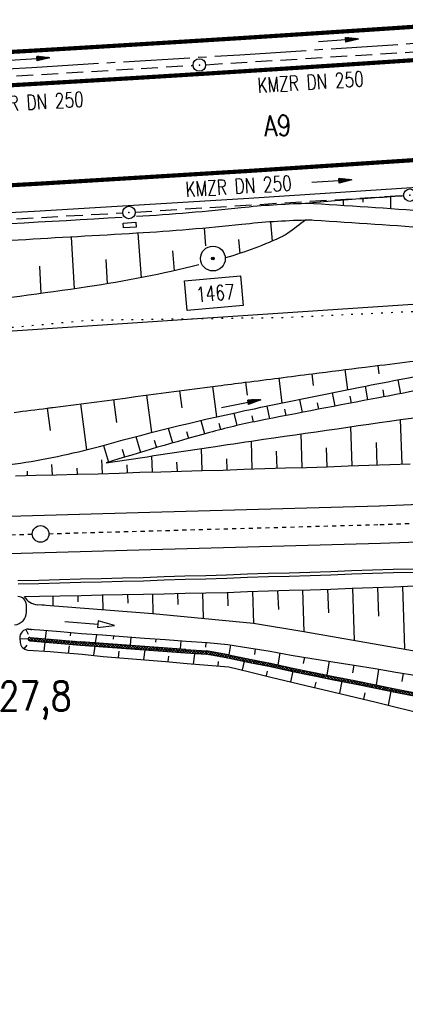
# Model space of a CAD drawing. Extents: x 0 to 1135, y 0 to 420.
# Tile 39 of 116: x 627 to 674, y 97 to 216. Entities that reach past the tile are written whole.
import ezdxf
from ezdxf.enums import TextEntityAlignment as Align

# ---------------------------------------------------------------- set-up
doc = ezdxf.new("R2010")
doc.units = 0
doc.header["$LTSCALE"] = 2
doc.header["$MEASUREMENT"] = 0
for name, pattern in [('ACAD_ISO05W100', [0.5, 0.25, -0.25]), ('ACHSE', [5.5, 4, -0.5, 0.5, -0.5]), ('AUSGEZOGEN', [0]), ('GESTRICH-X2', [1.5, 1, -0.5]), ('PUNKTX2_STR', [0.6, 0.1, -0.5])]:
    doc.linetypes.add(name, pattern=pattern)
doc.layers.get('0').update_dxf_attribs({"color": 8, "linetype": 'AUSGEZOGEN'})
for name, color, linetype in [('ACHSETOP', 250, 'ACHSE'), ('Bahnachse', 7, 'CONTINUOUS'), ('BOESCHG', 8, 'AUSGEZOGEN'), ('Boeschungen', 15, 'CONTINUOUS'), ('FBRTOP', 8, 'AUSGEZOGEN'), ('Gleisachsen', 7, 'CONTINUOUS'), ('GRABEN', 8, 'AUSGEZOGEN'), ('GRENZL-BAB', 7, 'AUSGEZOGEN'), ('Kabelanlagen', 15, 'CONTINUOUS'), ('KANAL', 200, 'GESTRICH-X2'), ('MULDE', 8, 'AUSGEZOGEN'), ('NUTZUNG', 8, 'PUNKTX2_STR'), ('PFEIL', 200, 'CONTINUOUS'), ('PFEILTOP', 8, 'AUSGEZOGEN'), ('PP', 8, 'AUSGEZOGEN'), ('Rinne', 200, 'CONTINUOUS'), ('SCHRIFT', 8, 'AUSGEZOGEN'), ('SCHSYMBOL', 200, 'AUSGEZOGEN'), ('TEXTO', 200, 'CONTINUOUS'), ('Wege', 15, 'CONTINUOUS')]:
    doc.layers.add(name, color=color, linetype=linetype)
doc.styles.add('ROMANS', font='romans.shx', dxfattribs={"width": 0.8})

# ---------------------------------------------------------------- blocks, each defined once
blk = doc.blocks.new('PKT')
at = {"color": 0}
blk.add_circle((0, 0), 0.15, dxfattribs=at)
blk.add_point((0, 0), dxfattribs=at)
blk = doc.blocks.new('PP')
at = {"color": 0}
blk.add_circle((0, -0.01), 1.49, dxfattribs=at)
blk.add_point((0, 0), dxfattribs=at)
blk = doc.blocks.new('*X49')
at = {"color": 0, "linetype": 'ByBlock'}
for p, q in [((483799, -443385), (483516, -443102)), ((483573, -443327), (483906, -442993)), ((484151, -443418), (483707, -442975)), ((483830, -443388), (484197, -443021)), ((484503, -443452), (484058, -443008)), ((484121, -443416), (484487, -443049)), ((484854, -443486), (484410, -443041)), ((484411, -443443), (484778, -443077)), ((484701, -443471), (485068, -443104)), ((485206, -443519), (484762, -443075)), ((484992, -443499), (485359, -443132)), ((485558, -443553), (485114, -443109)), ((485282, -443527), (485649, -443160)), ((485910, -443587), (485466, -443142)), ((485573, -443554), (485939, -443188)), ((486262, -443620), (485817, -443176)), ((485863, -443582), (486230, -443215)), ((486154, -443610), (486520, -443243)), ((486614, -443654), (486169, -443210)), ((486444, -443638), (486811, -443271)), ((486965, -443687), (486521, -443243)), ((486734, -443665), (487101, -443299)), ((487317, -443721), (486873, -443277)), ((487025, -443693), (487392, -443326)), ((487669, -443755), (487225, -443310)), ((487315, -443721), (487682, -443354)), ((488021, -443788), (487577, -443344)), ((487606, -443749), (487973, -443382)), ((487896, -443776), (488263, -443410)), ((488373, -443822), (487928, -443378)), ((488187, -443804), (488553, -443437)), ((488724, -443856), (488280, -443411)), ((488477, -443832), (488844, -443465)), ((489076, -443889), (488632, -443445)), ((488768, -443860), (489134, -443493)), ((489428, -443923), (488984, -443479)), ((489058, -443887), (489425, -443521)), ((489780, -443957), (489336, -443512)), ((489348, -443915), (489715, -443548)), ((489639, -443943), (490007, -443575)), ((490129, -443987), (489688, -443546)), ((489930, -443970), (490300, -443600)), ((490477, -444017), (490037, -443577)), ((490826, -444048), (490386, -443608)), ((490223, -443995), (490592, -443626)), ((490516, -444021), (490885, -443651)), ((491174, -444078), (490735, -443638)), ((490808, -444046), (491178, -443677)), ((491523, -444109), (491083, -443669)), ((491101, -444072), (491470, -443702)), ((491394, -444097), (491763, -443728)), ((491872, -444139), (491432, -443699)), ((491686, -444123), (492056, -443754)), ((492220, -444169), (491780, -443730)), ((491979, -444148), (492348, -443779)), ((492569, -444200), (492129, -443760)), ((492272, -444174), (492641, -443805)), ((492917, -444230), (492478, -443790)), ((492564, -444199), (492934, -443830)), ((493266, -444261), (492826, -443821)), ((492857, -444225), (493226, -443856)), ((493150, -444250), (493519, -443881)), ((493615, -444291), (493175, -443851)), ((493442, -444276), (493812, -443907)), ((493963, -444321), (493523, -443882)), ((493735, -444302), (494104, -443932)), ((494312, -444352), (493872, -443912)), ((494028, -444327), (494397, -443958)), ((494661, -444382), (494221, -443942)), ((494320, -444353), (494690, -443983)), ((495009, -444413), (494569, -443973)), ((494613, -444378), (494982, -444009)), ((494906, -444404), (495275, -444034)), ((495358, -444443), (494918, -444003)), ((495198, -444429), (495568, -444060)), ((495706, -444473), (495266, -444034)), ((495491, -444455), (495860, -444085)), ((496055, -444504), (495615, -444064)), ((495784, -444480), (496153, -444111)), ((496404, -444534), (495964, -444094)), ((496076, -444506), (496446, -444136)), ((496752, -444565), (496312, -444125)), ((496369, -444531), (496738, -444162)), ((497101, -444595), (496661, -444155)), ((496662, -444557), (497031, -444188)), ((496954, -444582), (497324, -444213)), ((497449, -444626), (497009, -444186)), ((497247, -444608), (497616, -444239)), ((497798, -444656), (497358, -444216)), ((497540, -444633), (497909, -444264)), ((498147, -444686), (497707, -444246)), ((497832, -444659), (498202, -444290)), ((498495, -444717), (498055, -444277)), ((498125, -444684), (498494, -444315)), ((498844, -444747), (498404, -444307)), ((498418, -444710), (498787, -444341)), ((498710, -444736), (499080, -444366)), ((499192, -444778), (498753, -444338)), ((499003, -444761), (499372, -444392)), ((499541, -444808), (499101, -444368)), ((499296, -444787), (499665, -444417)), ((499890, -444838), (499450, -444399)), ((499588, -444812), (499958, -444443)), ((500238, -444869), (499798, -444429)), ((499881, -444838), (500250, -444468)), ((500587, -444899), (500147, -444459)), ((500174, -444863), (500543, -444494)), ((500466, -444889), (500836, -444519)), ((500935, -444930), (500496, -444490)), ((500759, -444914), (501128, -444545)), ((501284, -444960), (500844, -444520)), ((501052, -444940), (501421, -444571)), ((501633, -444990), (501193, -444551)), ((501344, -444965), (501714, -444596)), ((501981, -445021), (501541, -444581)), ((501637, -444991), (502006, -444622)), ((502330, -445051), (501890, -444611)), ((501930, -445016), (502299, -444647)), ((502222, -445042), (502594, -444670)), ((502675, -445078), (502239, -444642)), ((502517, -445066), (502890, -444693)), ((503019, -445104), (502585, -444670)), ((502813, -445088), (503186, -444715)), ((503363, -445130), (502929, -444696)), ((503108, -445111), (503481, -444738)), ((503707, -445156), (503273, -444722)), ((503404, -445133), (503777, -444760)), ((504051, -445182), (503617, -444748)), ((503700, -445155), (504073, -444782)), ((504396, -445208), (503962, -444774)), ((503996, -445178), (504369, -444805)), ((504740, -445234), (504306, -444800)), ((504292, -445200), (504665, -444827)), ((504588, -445222), (504954, -444856)), ((505117, -445293), (504650, -444826)), ((504880, -445249), (505222, -444906)), ((505508, -445366), (505008, -444866)), ((505148, -445299), (505491, -444956)), ((505900, -445439), (505399, -444939)), ((505416, -445349), (505759, -445006)), ((505684, -445399), (506027, -445056)), ((506291, -445512), (505791, -445012)), ((505952, -445449), (506295, -445106)), ((506682, -445585), (506182, -445085)), ((506220, -445499), (506563, -445156)), ((506488, -445549), (506831, -445206)), ((507074, -445658), (506573, -445158)), ((506756, -445599), (507099, -445256)), ((507453, -445720), (506965, -445231)), ((507024, -445649), (507367, -445306)), ((507293, -445699), (507633, -445359)), ((507859, -445807), (507356, -445304)), ((507566, -445744), (507895, -445415)), ((508264, -445895), (507755, -445385)), ((507828, -445801), (508156, -445472)), ((508089, -445857), (508418, -445528)), ((508670, -445982), (508161, -445473)), ((508351, -445913), (508680, -445585)), ((509076, -446069), (508566, -445560)), ((508613, -445970), (508942, -445641)), ((508875, -446026), (509204, -445697)), ((509481, -446157), (508972, -445648)), ((509137, -446083), (509465, -445754)), ((509887, -446244), (509377, -445735)), ((509398, -446139), (509727, -445810)), ((509660, -446195), (509989, -445867)), ((510292, -446332), (509783, -445822)), ((509922, -446252), (510251, -445923)), ((510184, -446308), (510513, -445979)), ((510698, -446419), (510189, -445910)), ((510446, -446365), (510774, -446036)), ((511103, -446506), (510594, -445997)), ((510707, -446421), (511036, -446092)), ((510969, -446477), (511298, -446149)), ((511509, -446594), (511000, -446084)), ((511231, -446534), (511560, -446205)), ((511915, -446681), (511405, -446172)), ((511493, -446590), (511822, -446261)), ((511755, -446647), (512083, -446318)), ((512320, -446768), (511811, -446259)), ((512016, -446703), (512345, -446374)), ((512731, -446861), (512216, -446346)), ((512278, -446759), (512606, -446432)), ((512540, -446816), (512863, -446492)), ((513147, -446959), (512624, -446436)), ((512798, -446877), (513121, -446553)), ((513563, -447057), (513041, -446534)), ((513055, -446937), (513379, -446614)), ((513313, -446998), (513636, -446674)), ((513979, -447155), (513457, -446632)), ((513570, -447058), (513894, -446735)), ((513828, -447119), (514151, -446796)), ((514395, -447253), (513873, -446730)), ((514085, -447180), (514409, -446856)), ((514812, -447351), (514289, -446828)), ((514343, -447240), (514666, -446917)), ((514601, -447301), (514924, -446978)), ((515222, -447443), (514705, -446926)), ((514858, -447362), (515184, -447035)), ((515117, -447421), (515447, -447091)), ((515625, -447528), (515119, -447021)), ((515380, -447476), (515710, -447146)), ((516029, -447613), (515522, -447106)), ((515643, -447532), (515973, -447202)), ((515905, -447587), (516235, -447257)), ((516432, -447698), (515925, -447192)), ((516168, -447642), (516498, -447313)), ((516835, -447783), (516329, -447277)), ((516431, -447698), (516761, -447368)), ((516694, -447753), (517024, -447423)), ((517239, -447868), (516732, -447362)), ((516956, -447809), (517286, -447479)), ((517642, -447954), (517135, -447447)), ((517219, -447864), (517549, -447534)), ((517482, -447920), (517811, -447591)), ((518048, -448041), (517539, -447532)), ((517744, -447976), (518073, -447647)), ((518453, -448129), (517944, -447619)), ((518006, -448032), (518335, -447703)), ((518268, -448089), (518596, -447760)), ((518859, -448216), (518350, -447707)), ((518529, -448145), (518858, -447816)), ((519265, -448303), (518755, -447794)), ((518791, -448201), (519120, -447873)), ((519053, -448258), (519382, -447929)), ((519670, -448391), (519161, -447881)), ((519315, -448314), (519644, -447985)), ((520076, -448478), (519566, -447969)), ((519577, -448371), (519905, -448042)), ((519838, -448427), (520167, -448098)), ((520481, -448566), (519972, -448056)), ((520100, -448483), (520429, -448155)), ((520362, -448540), (520691, -448211)), ((520887, -448653), (520377, -448144)), ((520624, -448596), (520953, -448267)), ((521292, -448740), (520783, -448231)), ((520886, -448653), (521214, -448324)), ((521698, -448828), (521189, -448318)), ((521147, -448709), (521476, -448380)), ((521409, -448765), (521738, -448437)), ((522104, -448915), (521594, -448406)), ((521671, -448822), (522000, -448493)), ((521933, -448878), (522262, -448549)), ((522509, -449002), (522000, -448493)), ((522195, -448935), (522523, -448606)), ((522913, -449088), (522405, -448580)), ((522456, -448991), (522786, -448662)), ((522719, -449047), (523049, -448717)), ((523316, -449173), (522810, -448667)), ((522981, -449102), (523311, -448773)), ((523720, -449258), (523213, -448752)), ((523244, -449158), (523574, -448828)), ((523507, -449213), (523837, -448883)), ((524123, -449344), (523616, -448837)), ((523770, -449269), (524099, -448939)), ((524526, -449429), (524020, -448922)), ((524032, -449324), (524362, -448994)), ((524295, -449380), (524625, -449050)), ((524930, -449514), (524423, -449007)), ((524558, -449435), (524888, -449105)), ((524820, -449491), (525150, -449161)), ((525334, -449600), (524826, -449092)), ((525083, -449546), (525412, -449217)), ((525740, -449687), (525230, -449178)), ((525345, -449602), (525674, -449274)), ((525607, -449659), (525936, -449330)), ((526145, -449775), (525636, -449265)), ((525869, -449715), (526198, -449386)), ((526551, -449862), (526041, -449353)), ((526131, -449772), (526459, -449443)), ((526392, -449828), (526721, -449499)), ((526956, -449949), (526447, -449440)), ((527362, -450037), (526853, -449528)), ((526654, -449884), (526983, -449556)), ((526916, -449941), (527245, -449612)), ((527178, -449997), (527507, -449668)), ((527768, -450124), (527258, -449615)), ((527440, -450054), (527768, -449725)), ((528173, -450212), (527664, -449702)), ((527701, -450110), (528030, -449781)), ((527963, -450166), (528292, -449838)), ((528579, -450299), (528069, -449790)), ((528225, -450223), (528554, -449894)), ((528984, -450386), (528475, -449877)), ((528487, -450279), (528816, -449950)), ((528749, -450336), (529077, -450007)), ((529390, -450474), (528880, -449964)), ((529010, -450392), (529339, -450063)), ((529272, -450448), (529601, -450120)), ((529795, -450561), (529286, -450052)), ((529534, -450505), (529863, -450176)), ((530201, -450648), (529692, -450139)), ((529796, -450561), (530125, -450232)), ((530058, -450618), (530386, -450289)), ((530604, -450733), (530097, -450226)), ((530320, -450673), (530648, -450345)), ((531007, -450819), (530503, -450314)), ((530583, -450729), (530910, -450402)), ((530845, -450784), (531172, -450458)), ((531411, -450904), (530908, -450401)), ((531108, -450840), (531434, -450514)), ((531814, -450989), (531314, -450489)), ((531371, -450895), (531695, -450571)), ((531634, -450951), (531957, -450627)), ((532217, -451074), (531719, -450576)), ((531896, -451006), (532219, -450684)), ((532621, -451159), (532125, -450663)), ((532159, -451062), (532481, -450740)), ((532422, -451117), (532743, -450796)), ((533026, -451246), (532531, -450751)), ((532685, -451173), (533006, -450852)), ((533431, -451333), (532935, -450837)), ((532946, -451229), (533268, -450907)), ((533208, -451285), (533531, -450962)), ((533837, -451421), (533338, -450922)), ((533470, -451342), (533794, -451018)), ((533732, -451398), (534057, -451073)), ((534243, -451508), (533741, -451007)), ((533994, -451455), (534319, -451129)), ((534648, -451596), (534145, -451092)), ((534255, -451511), (534582, -451184)), ((534517, -451567), (534845, -451240)), ((535054, -451683), (534548, -451177)), ((534779, -451624), (535107, -451295)), ((535466, -451777), (534951, -451262)), ((535041, -451680), (535367, -451354)), ((535301, -451738), (535624, -451415)), ((535882, -451875), (535360, -451352)), ((535559, -451799), (535882, -451475)), ((536298, -451973), (535776, -451450)), ((535816, -451859), (536140, -451536)), ((536074, -451920), (536397, -451597)), ((536714, -452071), (536192, -451548)), ((536331, -451981), (536655, -451657)), ((536589, -452041), (536912, -451718)), ((537131, -452169), (536608, -451646)), ((536846, -452102), (537170, -451778)), ((537547, -452267), (537024, -451744)), ((537104, -452163), (537427, -451839)), ((537362, -452223), (537685, -451900)), ((537955, -452357), (537440, -451842)), ((537619, -452284), (537947, -451956)), ((538358, -452442), (537852, -451935)), ((537880, -452341), (538210, -452011)), ((538143, -452396), (538473, -452067)), ((538762, -452527), (538255, -452021)), ((538406, -452452), (538736, -452122)), ((539165, -452612), (538659, -452106)), ((538668, -452507), (538998, -452177)), ((538931, -452563), (539261, -452233)), ((539568, -452697), (539062, -452191)), ((539194, -452618), (539524, -452288)), ((539456, -452674), (539786, -452344)), ((539972, -452783), (539465, -452276)), ((539719, -452729), (540049, -452399)), ((540376, -452868), (539869, -452361)), ((539982, -452785), (540312, -452455)), ((540245, -452840), (540573, -452511)), ((540781, -452956), (540272, -452446)), ((540506, -452897), (540835, -452568)), ((541187, -453043), (540678, -452534)), ((540768, -452953), (541097, -452624)), ((541030, -453009), (541359, -452681)), ((541593, -453131), (541083, -452621)), ((541292, -453066), (541621, -452737)), ((541998, -453218), (541489, -452709)), ((541554, -453122), (541882, -452793)), ((541815, -453179), (542144, -452850)), ((542404, -453305), (541894, -452796)), ((542077, -453235), (542406, -452906)), ((542809, -453393), (542300, -452883)), ((542339, -453291), (542668, -452963)), ((542601, -453348), (542930, -453019)), ((543215, -453480), (542705, -452971)), ((542863, -453404), (543191, -453075)), ((543620, -453567), (543111, -453058)), ((543124, -453461), (543453, -453132)), ((543386, -453517), (543715, -453188)), ((544026, -453655), (543517, -453145)), ((543648, -453573), (543977, -453245)), ((543910, -453630), (544239, -453301)), ((544432, -453742), (543922, -453233)), ((544172, -453686), (544500, -453357)), ((544837, -453830), (544328, -453320)), ((544433, -453743), (544762, -453414)), ((544695, -453799), (545024, -453470)), ((545243, -453917), (544733, -453408)), ((544957, -453855), (545286, -453526)), ((545646, -454002), (545139, -453495)), ((545219, -453912), (545549, -453582)), ((545481, -453967), (545811, -453637)), ((546050, -454087), (545543, -453581)), ((545744, -454023), (546074, -453693)), ((546453, -454172), (545946, -453666)), ((546007, -454078), (546337, -453748)), ((546270, -454134), (546600, -453804)), ((546856, -454258), (546350, -453751)), ((546532, -454189), (546862, -453859)), ((547260, -454343), (546753, -453836)), ((546795, -454245), (547125, -453915)), ((547058, -454300), (547388, -453970)), ((547663, -454428), (547156, -453921)), ((547321, -454356), (547651, -454026)), ((548068, -454514), (547560, -454007)), ((547583, -454411), (547913, -454082)), ((547846, -454467), (548175, -454138)), ((548473, -454602), (547964, -454093)), ((548108, -454523), (548436, -454194)), ((548879, -454689), (548369, -454180)), ((548370, -454580), (548698, -454251)), ((549284, -454777), (548775, -454267)), ((548631, -454636), (548960, -454307)), ((548893, -454692), (549222, -454364)), ((549155, -454749), (549484, -454420)), ((549690, -454864), (549181, -454355)), ((549417, -454805), (549745, -454476)), ((550096, -454951), (549586, -454442)), ((549678, -454862), (550007, -454533)), ((549940, -454918), (550269, -454589)), ((550500, -455038), (549992, -454529)), ((550202, -454974), (550531, -454646)), ((550903, -455123), (550397, -454617)), ((550464, -455030), (550793, -454702)), ((550727, -455086), (551054, -454758)), ((551307, -455208), (550803, -454704)), ((550990, -455141), (551316, -454815)), ((551710, -455293), (551208, -454791)), ((551253, -455197), (551578, -454871)), ((551515, -455252), (551840, -454928)), ((552114, -455378), (551614, -454879)), ((551778, -455308), (552102, -454984)), ((552517, -455464), (552020, -454966)), ((552041, -455363), (552363, -455040)), ((552304, -455418), (552625, -455097)), ((552920, -455549), (552425, -455054)), ((552566, -455474), (552887, -455153)), ((552829, -455529), (553150, -455208)), ((553326, -455636), (552831, -455141)), ((553091, -455586), (553413, -455264)), ((553732, -455724), (553234, -455226)), ((553353, -455642), (553676, -455319)), ((553615, -455698), (553938, -455375)), ((554137, -455811), (553637, -455311)), ((553876, -455755), (554201, -455430)), ((554543, -455898), (554041, -455396)), ((554138, -455811), (554464, -455486)), ((554400, -455868), (554726, -455541)), ((554948, -455986), (554444, -455482)), ((554662, -455924), (554989, -455597)), ((555354, -456073), (554847, -455567)), ((554924, -455980), (555252, -455652)), ((555185, -456037), (555514, -455708)), ((555759, -456161), (555251, -455652)), ((555447, -456093), (555776, -455764)), ((556165, -456248), (555656, -455739)), ((555709, -456150), (556038, -455821)), ((555971, -456206), (556300, -455877)), ((556571, -456335), (556061, -455826)), ((556233, -456262), (556561, -455934)), ((556976, -456423), (556467, -455913)), ((556494, -456319), (556823, -455990)), ((556756, -456375), (557085, -456046)), ((557331, -456460), (556872, -456001)), ((557018, -456432), (557331, -456118)), ((557331, -456141), (557278, -456088)), ((557280, -456488), (557331, -456436))]:
    blk.add_line(p, q, dxfattribs=at)
blk = doc.blocks.new('GST')
at = {"color": 0}
blk.add_circle((0, 0), 0.75, dxfattribs=at)
blk.add_point((0, 0), dxfattribs=at)
blk = doc.blocks.new('10')
blk.add_blockref('GST', (0, 0))
blk = doc.blocks.new('17')
blk.add_lwpolyline([(-0.76, -1.22), (0.75, -1.22), (0.75, -1.8), (-0.76, -1.8)], close=True)
blk.add_blockref('GST', (0, 0))
blk = doc.blocks.new('PFEIL2')
at = {"color": 0}
for p, q in [((0.88, 0), (-2.4, -0.01)), ((0.88, -0.27), (0.88, 0.28)), ((0.88, 0.28), (2.43, 0.01)), ((0.91, 0.27), (0.88, 0.26)), ((0.97, 0.26), (0.88, 0.25)), ((1.02, 0.25), (0.88, 0.23)), ((1.07, 0.24), (0.88, 0.21)), ((1.13, 0.23), (0.88, 0.19)), ((1.18, 0.22), (0.88, 0.17)), ((1.24, 0.21), (0.88, 0.15)), ((1.29, 0.21), (0.88, 0.14)), ((1.34, 0.2), (0.88, 0.12)), ((1.4, 0.19), (0.88, 0.1)), ((1.45, 0.18), (0.88, 0.08)), ((1.51, 0.17), (0.88, 0.06)), ((1.56, 0.16), (0.88, 0.04)), ((1.61, 0.15), (0.88, 0.02)), ((1.67, 0.14), (0.88, 0.01)), ((1.72, 0.13), (0.88, -0.01)), ((1.78, 0.12), (0.88, -0.03)), ((1.83, 0.11), (0.88, -0.05)), ((1.88, 0.1), (0.88, -0.07)), ((1.94, 0.09), (0.88, -0.09)), ((2.05, 0.08), (0.88, -0.12)), ((1.99, 0.08), (0.88, -0.11)), ((2.1, 0.07), (0.88, -0.14)), ((2.15, 0.06), (0.88, -0.16)), ((2.21, 0.05), (0.88, -0.18)), ((2.26, 0.04), (0.88, -0.2)), ((2.32, 0.03), (0.88, -0.22)), ((2.37, 0.02), (0.88, -0.23)), ((2.42, 0.01), (0.88, -0.25)), ((2.43, 0.01), (0.88, -0.27))]:
    blk.add_line(p, q, dxfattribs=at)

msp = doc.modelspace()

# ---------------------------------------------------------------- hatches: boundary and pattern name
at = {"layer": 'Rinne'}
h = msp.add_hatch(dxfattribs=at)
h.set_pattern_fill('ANSI31', color=256, scale=20, style=0)
edge = h.paths.add_edge_path()
edge.add_arc((1155.66, -2242.56), 2522.18, 99.43086, 99.68389, ccw=False)
edge.add_arc((887.29, -626.92), 884.41, 99.00355, 99.43086, ccw=False)
edge.add_arc((7865.43, -44667.5), 45474.4, 98.988876, 99.003551, ccw=False)
edge.add_arc((893.78, -594.84), 853.74, 98.88177, 98.98888, ccw=False)
edge.add_arc((774.34, 169.47), 80.16, 94.9283, 98.8818, ccw=False)
edge.add_arc((745.76, 500.94), 252.55, 274.9283, 277.1553)
edge.add_arc((775.59, 263.33), 13.07, 277.1553, 285.3942)
edge.add_arc((750.91, 352.98), 106.06, 285.3942, 288.2845)
edge.add_arc((1039.72, -1545.77), 1815.02, 99.54696, 99.74731, ccw=False)
edge.add_arc((850.35, -419.79), 673.23, 99.21801, 99.54696, ccw=False)
edge.add_arc((74345.82, -453292.25), 459470.63, 99.2171954, 99.2180149, ccw=False)
edge.add_arc((750.11, 238.88), 7.01, 99.0073, 99.2171, ccw=False)
edge.add_arc((1870.55, -6829.43), 7163.57, 98.9962, 99.007313, ccw=False)
edge.add_arc((20211.84, -122681.43), 124458.45, 98.9935375, 98.9962036, ccw=False)
edge.add_arc((2641.99, -11668.77), 12064.02, 98.980168, 98.993537, ccw=False)
edge.add_arc((3231.7, -15400.42), 15841.97, 98.968497, 98.980164, ccw=False)
edge.add_arc((765.59, 225.61), 22.54, 97.6622, 98.9685, ccw=False)
edge.add_arc((1031.83, -1753.36), 2019.34, 97.52416, 97.66217, ccw=False)
edge.add_arc((776.12, 182.61), 66.55, 94.7416, 97.5242, ccw=False)
edge.add_arc((746.84, 535.62), 287.67, 274.7416, 276.0799)
edge.add_arc((775.8, 263.76), 14.28, 276.0799, 285.3873)
edge.add_arc((760.79, 318.3), 70.85, 285.3873, 289.5621)

# ---------------------------------------------------------------- linework, layer by layer
at = {"layer": 'ACHSETOP'}
msp.add_lwpolyline([(553.79, 206.12), (578.77, 207.24), (603.74, 208.5), (628.7, 209.88), (653.65, 211.39), (678.6, 213.03), (693.7, 214.08), (703.54, 214.78), (728.47, 216.57), (753.41, 218.35), (778.35, 220.13), (853.16, 225.48), (950, 232.4)], dxfattribs=at)
at = {"layer": 'Bahnachse', "linetype": 'ACAD_ISO05W100'}
for points in [[(630.74, 153.85), (670.46, 154.95), (728.73, 157.19)], [(530.74, 151.83), (596.24, 152.9), (628.74, 153.8)]]:
    msp.add_lwpolyline(points, dxfattribs=at)
at = {"layer": 'Bahnachse', "linetype": 'Continuous'}
msp.add_circle((629.74, 153.82), 1, dxfattribs=at)
at = {"layer": 'BOESCHG'}
for p, q in [((668.4, 194.08), (668.42, 193.67)), ((671.74, 194.32), (671.72, 192.88)), ((666.04, 193.92), (666.05, 193.26)), ((649.39, 190.57), (649.55, 188.44)), ((657.35, 191.3), (657.53, 189)), ((661.36, 191.44), (661.36, 191.38)), ((633.42, 189.49), (633.76, 183.27)), ((641.41, 189.95), (641.82, 184.61)), ((653.51, 189.19), (653.64, 187.51)), ((645.59, 187.85), (645.77, 185.44)), ((629.61, 186), (629.79, 182.71)), ((637.58, 186.8), (637.74, 183.87)), ((670.39, 173.04), (670.26, 174.06)), ((662.5, 171.67), (662.33, 173.06)), ((666.6, 171.15), (666.29, 173.56)), ((650.9, 167.89), (650.42, 171.54)), ((654.59, 170.48), (654.39, 172.05)), ((658.74, 169.55), (658.36, 172.56)), ((668.68, 171.56), (668.99, 169.92)), ((672.6, 172.33), (672.92, 170.67)), ((643.08, 166.01), (642.49, 170.5)), ((646.72, 168.98), (646.46, 171.02)), ((664.75, 170.78), (665.06, 169.18)), ((666.87, 170.36), (667.02, 169.55)), ((670.8, 171.12), (670.95, 170.3)), ((635.28, 163.94), (634.56, 169.46)), ((638.89, 167.22), (638.52, 169.98)), ((656.91, 169.18), (657.21, 167.65)), ((660.83, 169.98), (661.13, 168.42)), ((662.94, 169.59), (663.1, 168.8)), ((630.94, 166.23), (630.59, 168.94)), ((652.94, 168.34), (653.29, 166.83)), ((655.09, 168.01), (655.24, 167.26)), ((659.02, 168.81), (659.17, 168.03)), ((648.97, 167.45), (649.42, 165.84)), ((651.15, 167.13), (651.35, 166.36)), ((645.06, 166.51), (645.57, 164.75)), ((647.25, 166.14), (647.49, 165.3)), ((637.28, 164.46), (637.91, 162.45)), ((641.16, 165.51), (641.73, 163.62)), ((643.38, 165.1), (643.65, 164.19)), ((639.52, 164.02), (639.82, 163.04))]:
    msp.add_line(p, q, dxfattribs=at)
for points in [[(673.18, 194.42, 0.000005), (665.72, 193.9, 0.005416), (665.1, 193.85, 0.000946), (661.51, 193.51)], [(661.52, 191.51, -0.010773), (659.39, 189.91, -0.045564), (658.84, 189.59, -0.037995), (651.95, 186.98, -0.026683)], [(648.75, 186.14, -0.023651), (635.37, 183.5, -0.007705), (619.09, 181.35, -0.02212), (613.38, 180.93, -0.006309), (594.51, 180.65, -0.004308), (566.87, 180.81, -0.00075), (538.69, 181.27, 0.000848), (513.76, 181.66, 0.002841), (497.11, 181.8, -0.002267), (476.26, 181.96, -0.022221), (475.34, 182.01, -0.003523), (469.58, 182.63)], [(637.6, 162.35, -0.000644), (650.73, 164.34, -0.001473), (656.48, 165.19, -0.000364), (676.73, 168.1, 0.001088), (683.51, 169.08, 0.020243), (700.91, 172.37, -0.020587), (718.03, 175.59, -0.006072), (723.1, 176.27, 0.001924), (739.13, 178.27, 0.007496), (746.14, 179.28, 0.003532), (758.19, 181.29)], [(626.58, 168.43, 0.000185), (630.55, 168.93, 0.001081), (631.23, 169.02, 0.000137), (651.01, 171.61, -0.00083), (654.27, 172.04, -0.000189), (654.34, 172.04, -0.000002), (662.39, 173.07, -0.000827), (668.69, 173.86, -0.000547), (678.2, 175.03)]]:
    msp.add_lwpolyline(points, format="xyb", dxfattribs=at)
at = {"layer": 'BOESCHG', "flags": 128}
msp.add_lwpolyline([(684.65, 173.17, -0.001643), (680.33, 172.16, -0.006528), (679.23, 171.92, -0.003484), (670.34, 170.18, 0.002134), (655.81, 167.38, 0.018504), (650.01, 166, 0.008536), (637.6, 162.35)], format="xyb", dxfattribs=at)
at = {"layer": 'Boeschungen', "linetype": 'Continuous'}
for p, q in [((643.23, 144.21), (629.37, 145.31)), ((630.17, 145.25), (629.37, 145.31)), ((655.3, 143.05), (643.23, 144.21)), ((661.32, 142.05), (655.3, 143.05)), ((679.47, 138.89), (661.32, 142.05))]:
    msp.add_line(p, q, dxfattribs=at)
for points in [[(673.15, 162.19), (672.95, 167.56)], [(661.15, 161.8), (661, 165.84)], [(667.15, 162), (666.99, 166.7)], [(655.15, 161.6), (655.05, 164.95)], [(670.15, 162.1), (670.06, 164.79)], [(649.15, 161.45), (649.06, 164.09)], [(658.15, 161.7), (658.07, 163.75)], [(664.15, 161.9), (664.07, 164.16)], [(626.71, 160.79), (629.16, 160.88), (631.66, 160.92), (634.16, 161.01), (636.66, 161.05), (639.16, 161.14), (641.66, 161.23), (644.16, 161.27), (646.65, 161.36), (649.15, 161.45), (651.65, 161.5), (654.15, 161.59), (656.65, 161.68), (659.15, 161.77), (661.65, 161.81), (664.15, 161.9), (666.65, 161.99), (669.15, 162.08), (671.65, 162.17), (674.09, 162.26)], [(631.16, 160.91), (631.09, 162.16)], [(637.16, 161.11), (637.08, 162.71)], [(640.16, 161.16), (640.14, 162.11)], [(643.16, 161.26), (643.08, 163.19)], [(646.16, 161.36), (646.09, 162.46)], [(652.15, 161.55), (652.08, 162.85)], [(628.16, 160.81), (628.15, 161.36)], [(634.16, 161.01), (634.15, 161.71)], [(627.79, 146.31), (629.6, 146.34), (632.1, 146.38), (634.6, 146.42), (637.09, 146.51), (639.59, 146.55), (642.09, 146.59), (644.59, 146.63), (647.09, 146.72), (649.59, 146.76), (652.09, 146.8), (654.59, 146.89), (657.09, 146.98), (659.59, 147.07), (662.09, 147.11), (664.59, 147.2), (667.14, 147.29), (669.63, 147.39), (672.13, 147.48), (674.63, 147.57)], [(646.19, 146.7), (646.21, 145.36)], [(649.19, 146.75), (649.24, 143.75)], [(652.19, 146.8), (652.22, 145.2)], [(655.19, 146.9), (655.3, 143.05)], [(658.19, 147), (658.28, 144.75)], [(661.19, 147.1), (661.32, 142.05)], [(664.19, 147.2), (664.28, 144.35)], [(667.19, 147.3), (667.39, 141.05)], [(670.18, 147.39), (670.29, 143.95)], [(673.18, 147.49), (673.4, 140.05)], [(631.2, 146.36), (631.22, 145.16)], [(634.2, 146.41), (634.21, 145.66)], [(637.19, 146.51), (637.22, 144.71)], [(640.19, 146.56), (640.21, 145.51)], [(643.19, 146.61), (643.23, 144.21)]]:
    msp.add_lwpolyline(points, dxfattribs=at)
msp.add_arc((629.52, 147.3), 2, 209.8729, 265.4547, dxfattribs=at)
at = {"layer": 'FBRTOP', "const_width": 0.5}
for points in [[(616.05, 211.16, 0.000645), (628.58, 211.87, 0.000637), (641.77, 212.66, 0.000715), (653.53, 213.38, 0.000575), (668.51, 214.35, 0.000867), (678.46, 215.02, 0.000165), (689.18, 215.77, 0.000404), (693.56, 216.08, 0.000004), (698.48, 216.43, -0.000016), (703.39, 216.78, -0.000001), (715.86, 217.67, 0.000009), (728.33, 218.56, 0.00001), (740.8, 219.45, -0.000012), (753.27, 220.34, -0.000007), (765.74, 221.23, 0.000008), (778.2, 222.13, 0.000004), (815.61, 224.8, -0.000002), (853.01, 227.47, -0.000001), (902.89, 231.04, 0.000001), (950, 234.4, 0.000002)], [(616.27, 207.17, 0.000645), (628.81, 207.88, 0.000637), (642.02, 208.66, 0.000715), (653.78, 209.39, 0.000575), (668.78, 210.36, 0.000867), (678.73, 211.03, 0.000165), (689.46, 211.78, 0.000404), (693.84, 212.09, 0.000004), (698.76, 212.44, -0.000016), (703.68, 212.79, -0.000001), (716.15, 213.68, 0.000009), (728.62, 214.57, 0.00001), (741.08, 215.46, -0.000012), (753.55, 216.35, -0.000007), (766.02, 217.24, 0.000008), (778.49, 218.14, 0.000004), (815.89, 220.81, -0.000002), (853.3, 223.48, -0.000001), (903.17, 227.05, 0.000001), (950, 230.39, 0.000002)]]:
    msp.add_lwpolyline(points, format="xyb", dxfattribs=at)
msp.add_lwpolyline([(554.39, 192.13), (579.43, 193.26), (604.47, 194.52), (629.51, 195.9), (654.53, 197.42), (679.55, 199.06), (694.68, 200.12), (704.54, 200.82), (729.47, 202.6), (754.41, 204.38), (779.34, 206.17), (854.15, 211.51), (950, 218.36)], dxfattribs=at)
at = {"layer": 'FBRTOP'}
msp.add_lwpolyline([(466.07, 185.96), (479.3, 186.28), (504.38, 187.02), (529.45, 187.89), (554.52, 188.89), (579.59, 190.01), (604.65, 191.27), (629.7, 192.66), (654.74, 194.17), (679.76, 195.82), (694.91, 196.87), (704.77, 197.58), (729.7, 199.36), (754.64, 201.14), (764.35, 201.84)], dxfattribs=at)
at = {"layer": 'Gleisachsen', "linetype": 'Continuous'}
for p, q in [((670.38, 157.2), (744.53, 160.05)), ((596.17, 155.15), (642.86, 156.44)), ((642.86, 156.44), (670.4, 157.2)), ((670.55, 152.7), (744.72, 155.55)), ((642.99, 151.94), (670.52, 152.7)), ((596.3, 150.65), (642.99, 151.94))]:
    msp.add_line(p, q, dxfattribs=at)
at = {"layer": 'GRABEN'}
msp.add_lwpolyline([(498.43, 159.48, 0.000031), (508.79, 159.58, 0.000144), (511.04, 159.61, 0.000013), (537.21, 159.89, 0.000014), (561.62, 160.16, 0.005545), (617.07, 161.37, 0.029906), (627.32, 162.33, 0.029633), (637.42, 164.5, -0.016537), (655.4, 168.87, -0.002146), (668.09, 171.45, -0.002536), (678.85, 173.53, -0.018736), (679.86, 173.68, -0.004088), (684.5, 174.16)], format="xyb", dxfattribs=at)
at = {"layer": 'GRENZL-BAB'}
msp.add_line((708.82, 183.65), (614.5, 177.41), dxfattribs=at)
at = {"layer": 'Kabelanlagen', "linetype": 'Continuous'}
for points in [[(627.02, 148.21), (629.52, 148.25), (632.02, 148.34), (634.52, 148.43), (637.02, 148.47), (639.57, 148.56), (642.07, 148.6), (644.57, 148.69), (647.07, 148.78), (649.57, 148.83), (652.06, 148.92), (654.56, 149.01), (657.06, 149.1), (659.56, 149.14), (662.06, 149.23), (664.56, 149.32), (667.06, 149.41), (669.56, 149.5), (672.06, 149.59), (674.56, 149.63)], [(627.04, 147.81), (629.54, 147.85), (632.04, 147.94), (634.54, 148.03), (637.04, 148.07), (639.59, 148.16), (642.09, 148.2), (644.59, 148.29), (647.09, 148.39), (649.59, 148.43), (652.08, 148.52), (654.58, 148.61), (657.08, 148.7), (659.58, 148.74), (662.08, 148.83), (664.58, 148.92), (667.08, 149.01), (669.58, 149.1), (672.08, 149.19), (674.58, 149.23)]]:
    msp.add_lwpolyline(points, dxfattribs=at)
at = {"layer": 'KANAL'}
for p, q in [((649.56, 210.2), (682.68, 212.25)), ((608.89, 207.79), (648.07, 210.12)), ((641.09, 192.49), (673.31, 194.49)), ((590.89, 189.73), (639.59, 192.39))]:
    msp.add_line(p, q, dxfattribs=at)
at = {"layer": 'MULDE'}
for points in [[(693.29, 190.64, 0.006495), (683.15, 191.95, 0.011326), (677.32, 192.5, 0.001567), (662.54, 193.49, 0.022491), (661.51, 193.51, 0.020448), (653.83, 193, -0.012221), (641.24, 191.94, -0.001029)], [(639.52, 191.84, -0.000971), (612.7, 190.33, -0.001341), (590.97, 189.21, -0.001591)], [(693.06, 188.66, 0.006524), (682.97, 189.96, 0.011339), (677.14, 190.5, 0.001555), (662.54, 191.49, 0.022438), (661.52, 191.51, 0.020512), (653.9, 191, -0.012339), (641.26, 189.94, -0.001035), (612.87, 188.34, -0.001344), (591.01, 187.21, -0.001824), (539.07, 184.85, -0.002804), (505.29, 183.64, -0.002537), (495.85, 183.4, 0.001234), (476.44, 182.95, 0.005329), (475.26, 182.91, 0.001102), (469.58, 182.63)]]:
    msp.add_lwpolyline(points, format="xyb", dxfattribs=at)
at = {"layer": 'NUTZUNG', "flags": 128}
msp.add_lwpolyline([(469.42, 182.64), (472.57, 177.75), (513.43, 178.18), (566.93, 177.31), (613.34, 177.43), (635.52, 179.51), (659.07, 179.84), (697.76, 181.65)], dxfattribs=at)
at = {"layer": 'PP', "flags": 128}
msp.add_lwpolyline([(647.34, 180.66), (647.03, 184.24), (653.75, 184.83), (654.07, 181.25)], close=True, dxfattribs=at)
at = {"layer": 'Wege', "linetype": 'Continuous'}
for p, q in [((628.04, 144.43), (628.03, 145.3)), ((628.6, 142.35), (628.3, 142.37)), ((627.24, 141.29), (627.28, 140.79)), ((628.25, 141.17), (627.24, 141.23)), ((628.44, 140.98), (634.54, 140.47)), ((628.47, 141.38), (634.57, 140.87)), ((647.16, 139.92), (634.57, 140.87)), ((628.21, 139.87), (630.91, 139.69)), ((634.54, 140.47), (647.13, 139.52)), ((647.16, 139.92), (649.66, 139.76)), ((652.3, 139.3), (649.66, 139.76)), ((647.13, 139.52), (649.63, 139.36)), ((652.23, 138.91), (649.61, 139.37)), ((652.23, 138.91), (652.23, 138.92))]:
    msp.add_line(p, q, dxfattribs=at)
for points in [[(632.64, 143.31), (636.63, 142.97), (636.59, 142.57), (638.62, 142.8), (636.66, 143.37), (636.63, 142.97)], [(627.95, 142.33), (628.26, 141.78)], [(628.3, 142.37), (629.65, 142.29), (632.15, 142.08), (634.66, 141.87), (637.16, 141.71), (639.66, 141.5), (642.22, 141.29), (644.72, 141.13), (647.22, 140.92), (649.73, 140.76), (652.23, 140.55), (654.74, 140.14), (657.29, 139.73), (659.8, 139.27), (662.31, 138.86), (664.82, 138.45), (667.37, 138.05), (669.88, 137.64), (672.39, 137.23), (674.89, 136.82)], [(628.6, 142.37), (628.6, 142.27)], [(630.43, 142.22), (630.31, 141.23)], [(633.33, 141.98), (633.29, 141.58)], [(630.27, 140.83), (630.14, 139.74)], [(636.44, 141.75), (636.3, 140.74)], [(638.51, 141.59), (638.47, 141.19)], [(640.56, 141.41), (640.5, 140.42)], [(643.57, 141.21), (643.52, 140.81)], [(646.57, 140.96), (646.49, 140.01)], [(627.75, 140.03), (628.13, 140.46)], [(630.91, 139.69), (632.24, 139.58), (634.75, 139.37), (637.25, 139.11), (639.76, 138.9), (642.26, 138.69), (644.76, 138.48), (647.32, 138.27), (649.82, 138.06), (652.32, 137.85), (654.83, 137.24), (657.39, 136.63), (659.9, 136.02), (662.41, 135.42), (664.97, 134.81), (667.48, 134.2), (670, 133.59), (672.56, 132.98), (675.07, 132.37)], [(633.09, 139.49), (633.23, 140.39)], [(636.25, 140.34), (636.1, 139.24)], [(639.1, 138.99), (639.19, 139.74)], [(642.25, 139.89), (642.11, 138.74)], [(649.58, 140.76), (649.54, 140.21)], [(652.53, 140.51), (652.35, 139.3)], [(655.49, 140), (655.4, 139.35)], [(645.06, 138.48), (645.15, 139.14)], [(648.2, 139.39), (648.07, 138.23)], [(651.07, 137.98), (651.11, 138.48)], [(652.23, 138.92), (654.82, 138.39), (657.32, 137.88), (659.83, 137.32), (662.39, 136.82), (664.9, 136.31), (667.41, 135.8), (669.97, 135.29), (672.48, 134.78), (674.98, 134.27), (677.54, 133.76), (680.05, 133.25), (682.56, 132.69), (685.12, 132.18), (687.63, 131.67), (690.14, 131.16), (692.7, 130.66), (695.2, 130.15), (697.76, 129.64), (700.27, 129.13), (704.73, 128.22)], [(652.3, 139.3), (654.81, 138.79), (657.32, 138.28), (659.83, 137.72), (662.39, 137.22), (664.89, 136.71), (667.4, 136.2), (669.96, 135.69), (672.47, 135.18), (674.98, 134.67), (677.49, 134.16), (680.05, 133.65), (682.55, 133.09), (685.11, 132.58), (687.62, 132.07), (690.13, 131.56), (692.69, 131.06), (695.2, 130.55), (697.71, 130.04), (700.26, 129.53), (704.72, 128.62)], [(654.16, 138.53), (653.93, 137.48)], [(658.45, 139.5), (658.22, 138.1)], [(661.41, 139), (661.27, 138.25)], [(664.36, 138.55), (664.09, 136.89)], [(656.84, 136.78), (656.98, 137.33)], [(660.03, 137.33), (659.75, 136.07)], [(667.32, 138.05), (667.19, 137.14)], [(670.28, 137.54), (670.01, 135.69)], [(665.9, 136.12), (665.63, 134.67)], [(673.24, 137.09), (673.11, 136.09)], [(662.67, 135.37), (662.8, 136.02)], [(671.77, 134.92), (671.45, 133.26)], [(668.54, 133.96), (668.68, 134.72)]]:
    msp.add_lwpolyline(points, dxfattribs=at)
for centre, radius, start, end in [((627.03, 145.29), 1, 0.6788, 91.408), ((626.54, 144.41), 1.5, 273.2193, 0.6788), ((628.24, 141.37), 1, 86.355, 184.6416), ((628.28, 140.87), 1, 184.6416, 266.063), ((628.45, 141.18), 0.2, 85.2183, 184.6416), ((628.45, 141.18), 0.2, 184.6416, 265.2183)]:
    msp.add_arc(centre, radius, start, end, dxfattribs=at)

# ---------------------------------------------------------------- block references
at = {"layer": 'PFEIL'}
for p, rotation in [((665.48, 213.12), 3.560604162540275), ((628.43, 210.87), 3.387804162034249), ((664.67, 196.19), 3.548404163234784)]:
    msp.add_blockref('PFEIL2', p, dxfattribs=dict(at, rotation=rotation))
at = {"layer": 'PFEILTOP', "rotation": 11.24405057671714}
msp.add_blockref('PFEIL2', (653.79, 169.46), dxfattribs=at)
at = {"layer": 'PP', "rotation": 81.9288054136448}
for name in ['PP', 'PKT']:
    msp.add_blockref(name, (650.41, 186.91), dxfattribs=at)
at = {"layer": 'SCHSYMBOL'}
for name, p, rotation in [('10', (648.8, 210.16), 3.553505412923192), ('10', (674.06, 194.53), 3.839805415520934), ('17', (640.35, 192.44), 3.440905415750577)]:
    msp.add_blockref(name, p, dxfattribs=dict(at, rotation=rotation))
at = {"layer": 'Wege', "linetype": 'Continuous', "xscale": 0.001000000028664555, "yscale": 0.001000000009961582, "zscale": 0.001, "rotation": 0.6788059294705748}
msp.add_blockref('*X49', (139.53, 578.59), dxfattribs=at)

# ---------------------------------------------------------------- texts
at = {"layer": 'Bahnachse', "linetype": 'Continuous', "style": 'ROMANS', "oblique": 360, "width": 0.8334}
msp.add_text('27,8', height=3.5, rotation=0.1952, dxfattribs=at).set_placement((624.71, 132.58))
at = {"layer": 'PP', "style": 'ROMANS', "width": 0.75}
msp.add_text('1467', height=1.8, rotation=5.0427, dxfattribs=at).set_placement((653.09, 182.07), align=Align.RIGHT)
at = {"layer": 'SCHRIFT', "style": 'ROMANS', "width": 0.8}
msp.add_text('A9', height=2.5, rotation=2.7647, dxfattribs=at).set_placement((656.62, 201.55))
at = {"layer": 'TEXTO', "style": 'ROMANS', "width": 0.75}
for rotation, p in [(3.5606, (662.19, 207.21)), (3.3878, (628.58, 204.78)), (3.5484, (653.56, 194.7))]:
    msp.add_text('KMZR DN 250', height=1.8, rotation=rotation, dxfattribs=at).set_placement(p, align=Align.CENTER)

doc.saveas('drawing.dxf')
